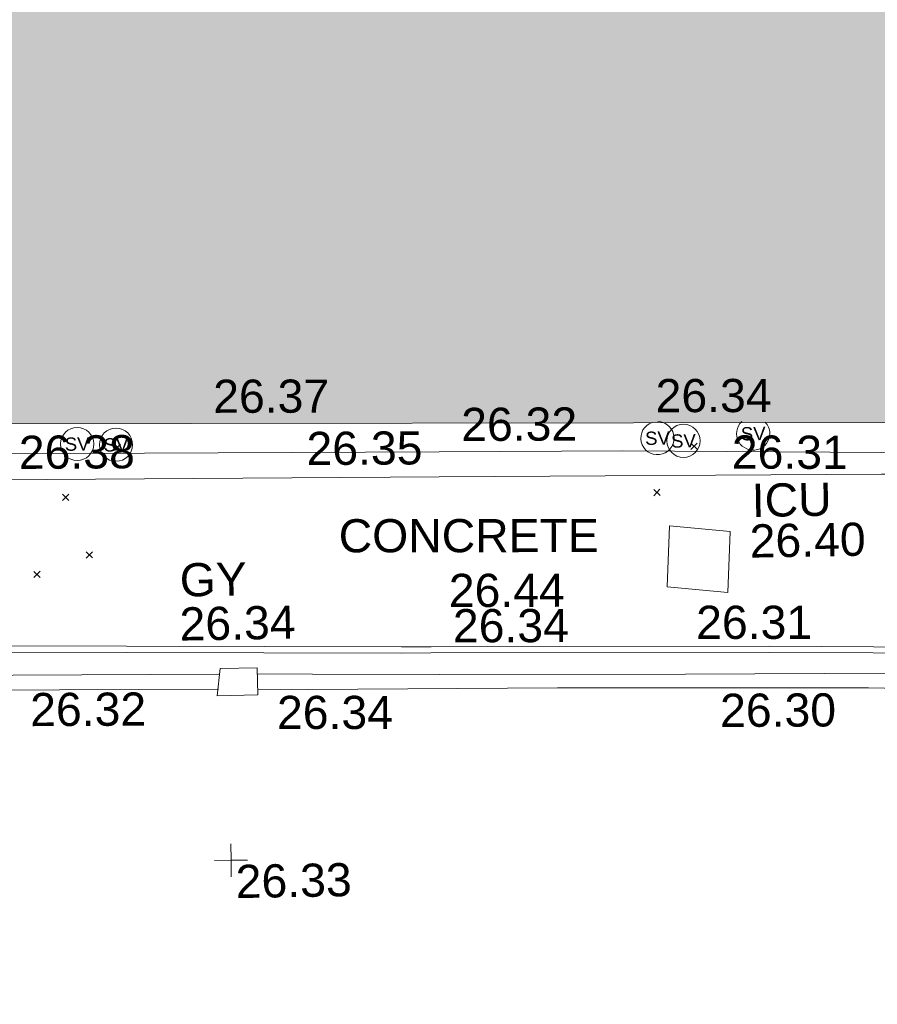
# Model space of a CAD drawing. Header units: millimetres. Extents: x -287732 to 520720, y -88450 to 287754.
# Tile 221 of 256: x 35741 to 45433, y -6385 to 4744. Entities that reach past the tile are written whole.
import ezdxf

# ---------------------------------------------------------------- set-up
doc = ezdxf.new("R2010")
doc.units = ezdxf.units.MM
doc.linetypes.add('IMPORT-UG_ELEC_STREET LIGHTING_QLB2 _2_', pattern=[2700, 1500, -300.0000000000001, 0, -250, 150, -300.0000000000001, 0, -200])
for name, color, linetype, lineweight, true_color in [('00_TOPO_SERV_STOP_VALVE', 7, 'Continuous', 9, 0x666666), ('00_UAV_BUILDING_OUTLINE', 5, 'Continuous', 9, 0x0000ff), ('00_UAV_CONCRETE', 9, 'Continuous', 9, 0x808080), ('00_UAV_KERB_BOTTOM', 1, 'Continuous', 9, 0xff0000), ('00_UAV_KERB_TOP', 7, 'Continuous', 9, 0xa500a5), ('00_UAV_LEVEL_SPOT', 7, 'Continuous', 9, 0x666666), ('00_UAV_ROAD_MARKING_YELLOW_CONTINUOUS', 40, 'Continuous', 9, 0xffbf00), ('00_UAV_SERV_GULLY', 7, 'Continuous', 9, 0x5252a5), ('00_UAV_SERV_IC', 5, 'Continuous', 9, 0x0000ff), ('12333-PUM-2D-U-0001-C01 - Rev2_REVIT IMPORT_dwg', 7, 'Continuous', 9, 0x767676), ('A_RHA_Line', 7, 'Continuous', 9, 0x00a600)]:
    doc.layers.add(name, color=color, linetype=linetype, lineweight=lineweight, true_color=true_color)
for name, color, linetype, lineweight in [('00_UAV_SURFACE', 7, 'Continuous', 9), ('00_UAV_SURVEY_TEXT', 7, 'Continuous', 9), ('A_RHA_Detail', 7, 'Continuous', 9), ('GEN-TEXT', 7, 'Continuous', 9)]:
    doc.layers.add(name, color=color, linetype=linetype, lineweight=lineweight)
doc.styles.add('Swis721 Lt BT', font='swissl.ttf', dxfattribs={"height": 399.9999999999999})
doc.styles.add('Swis721 Lt BT_2', font='swissl.ttf', dxfattribs={"height": 375})

# ---------------------------------------------------------------- blocks, each defined once
blk = doc.blocks.new('12333-PUM-2D-U-0001-C01 - Rev2_REVIT IMPORT_dwg_UAV-2077255-Site Location Plan Proposed')
at = {"layer": '00_UAV_LEVEL_SPOT', "color": 254, "true_color": 0xcccccc, "flags": 128}
for points in [[(500.0000000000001, 0), (0, 0), (0, 500.0000000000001)], [(0, -500.0000000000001), (0, 0), (-500.0000000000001, 0)]]:
    blk.add_lwpolyline(points, dxfattribs=at)
blk = doc.blocks.new('12333-PUM-2D-U-0001-C01 - Rev2_REVIT IMPORT_dwg_MSL_Sluice_Valve_SYM-V131-Site Location Plan Proposed')
at = {"layer": '00_TOPO_SERV_STOP_VALVE', "color": 254, "true_color": 0xcccccc}
for radius, start, end in [(500.0000000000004, 132.2070050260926, 359.9999999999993), (500.0000000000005, 359.9999999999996, 42.44873509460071)]:
    blk.add_arc((0, 0), radius, start, end, dxfattribs=at)
at = {"layer": '00_TOPO_SERV_STOP_VALVE', "insert": (0, 198.9876086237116), "char_height": 399.9999999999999, "width": 785.1100955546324, "attachment_point": 2, "line_spacing_factor": 1.005061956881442, "style": 'Swis721 Lt BT'}
blk.add_mtext('SV', dxfattribs=at)
blk = doc.blocks.new('12333-PUM-2D-U-0001-C01 - Rev2_REVIT IMPORT_dwg_MSL_Sluice_Valve_SYM-2077246-Site Location Plan Proposed')
at = {"layer": '00_TOPO_SERV_STOP_VALVE', "color": 254, "true_color": 0xcccccc}
blk.add_circle((0, 0), 500.0000000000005, dxfattribs=at)
at = {"layer": '00_TOPO_SERV_STOP_VALVE', "insert": (0, 198.9876086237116), "char_height": 399.9999999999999, "width": 785.1100955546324, "attachment_point": 2, "line_spacing_factor": 1.005061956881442, "style": 'Swis721 Lt BT'}
blk.add_mtext('SV', dxfattribs=at)
blk = doc.blocks.new('12333-PUM-2D-U-0001-C01 - Rev2_REVIT IMPORT_dwg_MSL_Sluice_Valve_SYM-V132-Site Location Plan Proposed')
at = {"layer": '00_TOPO_SERV_STOP_VALVE', "color": 254, "true_color": 0xcccccc}
for radius, start, end in [(500.0000000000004, 107.6690569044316, 359.9999999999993), (500.0000000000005, 359.9999999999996, 88.06324389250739)]:
    blk.add_arc((0, 0), radius, start, end, dxfattribs=at)
at = {"layer": '00_TOPO_SERV_STOP_VALVE', "insert": (0, 198.9876086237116), "char_height": 399.9999999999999, "width": 785.1100955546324, "attachment_point": 2, "line_spacing_factor": 1.005061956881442, "style": 'Swis721 Lt BT'}
blk.add_mtext('SV', dxfattribs=at)
blk = doc.blocks.new('12333-PUM-2D-U-0001-C01 - Rev2_REVIT IMPORT_dwg_MGS62954_T2_Galway_ITM_3d_Rev1-2077680-Site Location Plan Proposed')
at = {"layer": '00_UAV_CONCRETE', "color": 254, "true_color": 0xcccccc, "flags": 128}
blk.add_lwpolyline([(533917432.5323352, 725554706.6849668), (533922431.584749, 725554610.3104591), (533923928.09, 725554581.4600002), (533927430.559494, 725554510.4473077), (533929600.09, 725554466.4600002), (533932429.7616088, 725554422.8559769), (533936998.09, 725554352.4600002), (533937429.1784731, 725554347.5968913), (533942428.7538965, 725554291.1966838), (533947428.3293201, 725554234.7964761), (533947724.0900001, 725554231.4600002), (533952426.8329117, 725554116.8726958), (533954783.09, 725554059.46), (533954791.6050242, 725554701.2333038)], dxfattribs=at)
at = {"layer": '00_UAV_KERB_BOTTOM', "color": 254, "true_color": 0xcccccc, "flags": 128}
blk.add_lwpolyline([(533914642.495206, 725552695.9448441), (533917302.0606084, 725552664.2576312), (533918335.4952061, 725552651.9448441), (533922301.6545817, 725552627.0879918), (533922324.4952061, 725552626.9448442), (533926395.4952061, 725552573.9448441), (533927301.2151211, 725552563.0029615), (533930451.495206, 725552524.9448441), (533932300.4082241, 725552480.1457196), (533932886.4952061, 725552465.9448441), (533936709.495206, 725552412.9448442), (533937299.7493207, 725552401.2644947), (533941969.0902098, 725552308.8644043), (533942298.7739195, 725552303.7081382), (533946125.0902098, 725552243.8644043), (533947297.8185298, 725552216.5916526), (533950640.0902098, 725552138.8644043), (533950832.1882188, 725552136.2623162)], dxfattribs=at)
at = {"layer": '00_UAV_KERB_TOP', "color": 254, "true_color": 0xcccccc, "flags": 128}
blk.add_lwpolyline([(533914642.7406323, 725552765.9468882), (533917306.081608, 725552734.2146914), (533918336.1315357, 725552721.9422307), (533922305.6761367, 725552697.0641624), (533922325.1701861, 725552696.9419886), (533926396.4064528, 725552643.9389127), (533927305.2365643, 725552632.9594631), (533930452.7658529, 725552594.9346017), (533932304.4290925, 725552550.0688393), (533932887.8282167, 725552535.9330904), (533936710.672859, 725552482.9352446), (533937303.7704358, 725552471.1986265), (533941970.3300177, 725552378.8535745), (533942302.7951381, 725552373.6538072), (533946126.4512976, 725552313.8516775), (533947301.8394302, 725552286.5170699), (533950641.3780272, 725552208.8533815), (533950832.251515, 725552206.2678806)], dxfattribs=at)
at = {"layer": '00_UAV_ROAD_MARKING_YELLOW_CONTINUOUS', "color": 254, "true_color": 0xcccccc, "flags": 128}
for points in [[(533932574.5980988, 725552228.8732855), (533932599.0901316, 725552228.4628731), (533937194.0900742, 725552139.4591033), (533937573.6575114, 725552134.7696801), (533939898.1034758, 725552106.0519613)], [(533939891.5286267, 725551937.845232), (533937191.4212859, 725551971.2041162), (533934892.1999627, 725552015.7392007), (533932596.0381371, 725552060.2150238), (533932573.3652879, 725552060.5949569)], [(533950956.0902098, 725551922.8644043), (533948331.0902098, 725551973.8644042), (533945956.9160742, 725552003.926755), (533945172.0902098, 725552013.8644043), (533942393.0902098, 725552057.8644043), (533940957.8229079, 725552087.7658066), (533940329.0902098, 725552100.8644042)], [(533940341.0902098, 725551922.8644043), (533943722.0902099, 725551885.8644042), (533945340.5147306, 725551857.7939192), (533947239.09021, 725551824.8644043), (533950337.7552593, 725551705.0080067), (533950936.0902098, 725551681.8644042)]]:
    blk.add_lwpolyline(points, dxfattribs=at)
at = {"layer": '00_UAV_SERV_GULLY', "color": 254, "true_color": 0xcccccc}
for p, q in [((533939877.0000001, 725551863.6000001), (533939915.1000001, 725552168.4000002)), ((533939915.1000001, 725552168.4000002), (533940334.2000001, 725552168.4000002)), ((533940334.2000001, 725552168.4000002), (533940334.2000001, 725551863.6000001)), ((533939877.0000001, 725551863.6000001), (533940334.2000001, 725551863.6000001))]:
    blk.add_line(p, q, dxfattribs=at)
at = {"layer": '00_UAV_SERV_IC', "color": 254, "true_color": 0xcccccc}
for p, q in [((533944982.4000001, 725553006.6000001), (533945020.5000002, 725553692.4000002)), ((533945020.5000002, 725553692.4000002), (533945706.3, 725553616.2000002)), ((533945706.3, 725553616.2000002), (533945668.2000001, 725552930.4000002)), ((533944982.4000001, 725553006.6000001), (533945668.2000001, 725552930.4000002))]:
    blk.add_line(p, q, dxfattribs=at)
at = {"layer": '00_UAV_SURFACE', "color": 254, "true_color": 0xcccccc, "flags": 128}
blk.add_lwpolyline([(533917438.8976308, 725555033.7020375), (533922436.7749314, 725554918.8900872), (533922586.0899999, 725554915.4600002), (533927436.2023497, 725554845.7227634), (533931210.09, 725554791.4600002), (533932435.4093924, 725554760.4445615), (533937057.09, 725554643.46), (533937433.8755319, 725554638.7078413), (533942433.3806098, 725554575.652229), (533944510.0899999, 725554549.4600003), (533947432.2966648, 725554478.9045137), (533948360.8760306, 725554456.4843441), (533951758.0899999, 725554374.4600002), (533952430.996173, 725554373.9198035), (533954787.2371439, 725554372.0282568)], dxfattribs=at)
at = {"xscale": 0.375, "yscale": 0.375, "zscale": 0.375}
for name, p in [('12333-PUM-2D-U-0001-C01 - Rev2_REVIT IMPORT_dwg_MSL_Sluice_Valve_SYM-2077246-Site Location Plan Proposed', (533938343.0899999, 725554735.4600002)), ('12333-PUM-2D-U-0001-C01 - Rev2_REVIT IMPORT_dwg_MSL_Sluice_Valve_SYM-2077246-Site Location Plan Proposed', (533938782.0899999, 725554719.46)), ('12333-PUM-2D-U-0001-C01 - Rev2_REVIT IMPORT_dwg_MSL_Sluice_Valve_SYM-V132-Site Location Plan Proposed', (533944902.0899999, 725554687.4600002)), ('12333-PUM-2D-U-0001-C01 - Rev2_REVIT IMPORT_dwg_MSL_Sluice_Valve_SYM-2077246-Site Location Plan Proposed', (533945195.0899999, 725554651.4600002)), ('12333-PUM-2D-U-0001-C01 - Rev2_REVIT IMPORT_dwg_MSL_Sluice_Valve_SYM-V131-Site Location Plan Proposed', (533945985.0899999, 725554719.46)), ('12333-PUM-2D-U-0001-C01 - Rev2_REVIT IMPORT_dwg_UAV-2077255-Site Location Plan Proposed', (533940000.0000001, 725550000))]:
    blk.add_blockref(name, p, dxfattribs=at)
at = {"layer": '00_UAV_BUILDING_OUTLINE', "color": 251, "true_color": 0x666666, "char_height": 375, "width": 1495.902363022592, "attachment_point": 1, "line_spacing_factor": 1.005061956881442, "style": 'Swis721 Lt BT_2'}
for s, insert, rotation in [('26.37', (533939893.1816708, 725555435.5661966), 359.08078984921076), ('26.34', (533944892.4716879, 725555355.3544866), 359.08078984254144)]:
    blk.add_mtext(s, dxfattribs=dict(at, insert=insert, rotation=rotation))
at = {"layer": '00_UAV_CONCRETE', "color": 251, "true_color": 0x666666, "char_height": 375, "width": 1495.902363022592, "attachment_point": 1, "line_spacing_factor": 1.005061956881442, "style": 'Swis721 Lt BT_2'}
for s, insert, rotation in [('26.38', (533937684.7488965, 725554839.9749202), 359.3536737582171), ('26.35', (533940936.0716226, 725554826.5790275), 359.35367375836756), ('26.31', (533945743.5409512, 725554703.2621312), 358.8258838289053)]:
    blk.add_mtext(s, dxfattribs=dict(at, insert=insert, rotation=rotation))
at = {"layer": '00_UAV_KERB_BOTTOM', "color": 251, "true_color": 0x666666, "insert": (533942556.4878116, 725552794.9676569), "char_height": 375, "width": 1495.902363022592, "attachment_point": 1, "rotation": 359.1039648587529, "line_spacing_factor": 1.005061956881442, "style": 'Swis721 Lt BT_2'}
blk.add_mtext('26.34', dxfattribs=at)
at = {"layer": '00_UAV_KERB_TOP', "color": 251, "true_color": 0x666666, "insert": (533942516.968405, 725553194.6199018), "char_height": 375, "width": 1495.902363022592, "attachment_point": 1, "rotation": 359.1039648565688, "line_spacing_factor": 1.005061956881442, "style": 'Swis721 Lt BT_2'}
blk.add_mtext('26.44', dxfattribs=at)
at = {"layer": '00_UAV_LEVEL_SPOT', "insert": (533940048.475159, 725549946.7845222), "char_height": 375, "width": 1495.902363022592, "attachment_point": 1, "line_spacing_factor": 1.005061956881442, "style": 'Swis721 Lt BT_2'}
blk.add_mtext('26.33', dxfattribs=at)
at = {"layer": '00_UAV_ROAD_MARKING_YELLOW_CONTINUOUS', "color": 251, "true_color": 0x666666, "char_height": 375, "width": 1495.902363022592, "attachment_point": 1, "line_spacing_factor": 1.005061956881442, "style": 'Swis721 Lt BT_2'}
for s, insert, rotation in [('26.31', (533945306.367099, 725552785.7575665), 359.00634286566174), ('26.32', (533937762.3241181, 725551930.5527824), 359.292166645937), ('26.34', (533940551.8406647, 725551850.0994116), 358.99011925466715), ('26.30', (533945558.4037403, 725551785.9372573), 359.2354812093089)]:
    blk.add_mtext(s, dxfattribs=dict(at, insert=insert, rotation=rotation))
at = {"layer": '00_UAV_SERV_GULLY', "color": 251, "true_color": 0x666666, "char_height": 375, "attachment_point": 1, "line_spacing_factor": 1.005061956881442, "style": 'Swis721 Lt BT_2'}
for s, insert, width in [('GY', (533939475.6790336, 725553365.5684978), 821.5590755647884), ('26.34', (533939465.0830563, 725552867.8817788), 1495.902363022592)]:
    blk.add_mtext(s, dxfattribs=dict(at, insert=insert, width=width))
at = {"layer": '00_UAV_SERV_IC', "color": 251, "true_color": 0x666666, "char_height": 375, "attachment_point": 1, "line_spacing_factor": 1.005061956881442, "style": 'Swis721 Lt BT_2'}
for s, insert, width in [('ICU', (533945955.2695878, 725554151.8572913), 1021.012723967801), ('26.40', (533945923.6097291, 725553693.0990357), 1495.902363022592)]:
    blk.add_mtext(s, dxfattribs=dict(at, insert=insert, width=width))
at = {"layer": '00_UAV_SURFACE', "color": 251, "true_color": 0x666666, "insert": (533942689.6062507, 725555067.6896111), "char_height": 375, "width": 1495.902363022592, "attachment_point": 1, "rotation": 359.2774026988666, "line_spacing_factor": 1.005061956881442, "style": 'Swis721 Lt BT_2'}
blk.add_mtext('26.32', dxfattribs=at)
at = {"layer": '00_UAV_SURVEY_TEXT', "color": 251, "true_color": 0x666666, "insert": (533941283.933983, 725553833.9493718), "char_height": 375, "width": 3286.236302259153, "attachment_point": 1, "rotation": 359.06655376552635, "line_spacing_factor": 1.005061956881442, "style": 'Swis721 Lt BT_2'}
blk.add_mtext('CONCRETE', dxfattribs=at)
blk = doc.blocks.new('12333-PUM-2D-U-0001-C01 - Rev2_REVIT IMPORT_dwg-1620468-Site Location Plan Proposed')
at = {"layer": 'GEN-TEXT', "color": 253, "true_color": 0xaaaaaa}
for p, q in [((297683.9948138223, -61199.71151778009), (297754.7054919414, -61129.00083966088)), ((297754.7054919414, -61199.71151778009), (297683.9948138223, -61129.00083966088)), ((304197.9948137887, -61300.71151768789), (304268.7054919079, -61230.00083956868)), ((304268.7054919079, -61300.71151768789), (304197.9948137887, -61230.00083956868)), ((297087.9948138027, -61754.7115177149), (297158.7054919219, -61684.00083959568)), ((297158.7054919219, -61754.7115177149), (297087.9948138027, -61684.00083959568)), ((303769.9948138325, -61816.71151774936), (303840.7054919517, -61746.00083963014)), ((303840.7054919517, -61816.71151774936), (303769.9948138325, -61746.00083963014)), ((297343.9948138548, -62409.71151774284), (297414.7054919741, -62339.00083962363)), ((297414.7054919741, -62409.71151774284), (297343.9948138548, -62339.00083962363)), ((296748.9948137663, -62620.71151775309), (296819.7054918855, -62550.00083963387)), ((296819.7054918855, -62620.71151775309), (296748.9948137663, -62550.00083963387))]:
    blk.add_line(p, q, dxfattribs=at)
blk.add_blockref('12333-PUM-2D-U-0001-C01 - Rev2_REVIT IMPORT_dwg_MGS62954_T2_Galway_ITM_3d_Rev1-2077680-Site Location Plan Proposed', (-533641079.6498471, -725615854.3561786))

msp = doc.modelspace()

# ---------------------------------------------------------------- hatches: boundary and pattern name
at = {"layer": 'A_RHA_Detail', "true_color": 0xc0c0c0}
h = msp.add_hatch(color=9, dxfattribs=at)
h.paths.add_polyline_path([(-80880.60083809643, -68502.79057078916), (-80400.865924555, -68483.41509113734), (-80400.865924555, -62984.64684185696), (-24474.85765177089, -63009.32043784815), (-24456.14471271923, -50840.30023858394), (-36622.55041039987, -50831.65104353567), (-36622.55041039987, -44228.57792613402), (-50959.0526582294, -44218.38599194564), (-50959.0526582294, -42573.78171514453), (-54563.9325804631, -42571.21897729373), (-54565.69773352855, -45054.17447474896), (-92408.82109321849, -45027.27149621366), (-92411.78875845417, -49201.74309222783), (-100061.9988811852, -49201.74309222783), (-100052.2214449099, -64852.82557838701), (-86120.90825229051, -64852.82557838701), (-86092.1662649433, -62957.90041523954), (-84861.10047608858, -62957.90041523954), (-84854.79052929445, -68240.109737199), (-80870.60226892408, -68240.10973722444)])
h.paths.add_polyline_path([(-137238.9269902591, -68461.9384092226), (-132719.7426408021, -68433.0633692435), (-132847.0731201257, -62850.04282283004), (-130454.6837966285, -62916.63108078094), (-130498.2830220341, -61355.85393642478), (-117581.136331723, -61423.42893438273), (-117492.3908565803, -49183.91309190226), (-125136.5200282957, -49178.47881952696), (-125133.572703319, -45032.61887136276), (-163007.1824077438, -45005.6942194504), (-163007.1824076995, -44090.2963411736), (-163123.8521269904, -44090.21339942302), (-163122.6389897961, -42383.75184302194), (-166563.8543419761, -42383.75184298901), (-166565.034908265, -44044.39824208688), (-193158.4656786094, -44025.49275805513), (-193195.152889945, -62863.65652504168), (-137269.7106414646, -62916.63108078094), (-137254.3708868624, -65679.90523788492)])
h.paths.add_polyline_path([(120310.9497607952, -32334.28230164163), (120312.4652266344, -31610.73011961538), (133451.2244789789, -31638.24899384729), (133469.2230092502, -19717.98315780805), (121295.7536929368, -19692.48606430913), (121319.8434528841, -8190.941560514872), (112277.0825930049, -8172.001674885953), (112263.1770823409, -14811.1234547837), (78285.85310969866, -14739.95861438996), (78292.82277619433, -8167.077575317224), (75241.99098605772, -8160.673431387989), (69355.76844233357, -8152.931592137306), (69353.6659720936, -9156.74635762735), (68372.60878945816, -9154.691552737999), (68372.60878945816, -13705.52853215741), (69333.7233474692, -13707.54156770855), (69325.07112547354, -16249.53369228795), (66623.4489111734, -16249.53369228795), (66619.79243935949, -17995.29925530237), (65989.07757494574, -17995.2992552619), (65985.44262772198, -19730.78799483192), (57152.23993377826, -19712.28702421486), (57127.42535098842, -31559.89463417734), (70277.87165424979, -31587.43801817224), (70277.87165431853, -32271.7414715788), (78263.96947909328, -32285.12944888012), (78266.62661740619, -31019.79372153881), (112335.8856506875, -31091.15111860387), (112335.8856506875, -32317.57330553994), (119781.4233959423, -32333.17321913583)])
h.paths.add_polyline_path([(7503.717409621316, -1791.439263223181), (15482.43097392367, -674.0213231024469), (15484.0826588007, 148.1327206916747), (56188.28042539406, 205.5276654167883), (56155.84326007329, 14338.3166313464), (18016.62665935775, 14236.48149539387), (17967.9025208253, 34313.18372071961), (21727.10644863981, 34324.0692624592), (21708.90974962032, 40608.10218321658), (18009.66447159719, 40608.10218321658), (17995.54603706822, 45483.75063442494), (9770.084204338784, 45420.6329473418), (3966.213879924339, 45446.76585222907), (3984.771235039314, 14176.56786832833), (1023.062455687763, 14176.56786837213), (-276.5134647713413, 14190.52623461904), (-231.6790044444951, 5968.135265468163), (-226.4491536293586, 193.7444677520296), (553.0869992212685, 183.4716499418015), (7477.609307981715, 143.2867586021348), (7488.638446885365, -674.0213231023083)])
h.paths.add_polyline_path([(77755.59663317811, 53.47451145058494), (77729.51881611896, 1699.844979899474), (94464.47132486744, 1659.976083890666), (94606.37913471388, 17991.390236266), (88810.4190114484, 18015.03260816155), (88799.89418497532, 14436.74271609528), (69413.88950349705, 14457.8773889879), (69377.35724448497, 99.62816357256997), (75241.99098605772, 67.32134432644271)])
h.paths.add_polyline_path([(61252.12079701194, 46453.95617366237), (105774.7348988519, 46472.68783506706), (105768.2642198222, 61852.61234306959), (92285.13876309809, 61852.61234306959), (92308.59670399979, 65784.30757140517), (96107.4668000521, 65767.60445243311), (96059.68081117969, 75209.20847378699), (101084.8427276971, 75071.88872764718), (104988.0046543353, 74765.36560406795), (108403.6894220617, 74363.8408943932), (112009.2703903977, 73787.25420861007), (115645.3524815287, 73049.69667206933), (116890.8108051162, 72761.69136252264), (120208.9929833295, 71893.18353872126), (120865.241739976, 71703.68484519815), (124135.6329506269, 70669.67317906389), (127435.6253142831, 69480.50055823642), (127820.4368670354, 69394.93141813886), (128274.3081769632, 69331.69585753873), (128731.8791144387, 69306.66104516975), (129189.9401488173, 69320.00258290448), (129645.2782985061, 69371.62688826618), (130094.6997111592, 69461.17185603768), (130535.0520071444, 69588.00939074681), (130963.246434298, 69751.24981927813), (131376.2795165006, 69949.74812590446), (131771.2541232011, 70182.11198903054), (132162.5575600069, 70460.5404660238), (132496.0921583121, 70741.69081113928), (132820.871367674, 71064.98072578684), (133117.4593294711, 71414.31364272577), (133383.77568926, 71787.23923950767), (133616.5473239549, 72178.5372844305), (133817.1647262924, 72590.54524898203), (133982.6025969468, 73017.89547513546), (134111.7005086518, 73457.59040801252), (134203.5529320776, 73906.54590458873), (134257.5155883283, 74361.61286216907), (134272.5462649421, 74819.5993153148), (134250.5259875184, 75277.29281745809), (134189.6227572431, 75731.48297747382), (134090.9274700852, 76178.98397757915), (133955.1324028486, 76616.65691993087), (133783.1900598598, 77041.43184345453), (133576.3064937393, 77450.32925647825), (133335.932843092, 77840.48103920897), (133063.7551572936, 78209.15055532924), (132761.6825665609, 78553.75185442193), (132431.8338935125, 78871.8678050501), (132076.5227905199, 79161.26705197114), (131698.2415080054, 79419.91966861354), (131299.6434187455, 79646.01139197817), (131093.5942456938, 79746.34209763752), (132146.0467355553, 83110.22226145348), (122787.7632953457, 86282.54285518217), (121604.3555412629, 82800.3591886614), (117095.9864227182, 83870.84033785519), (116841.9598400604, 83526.35449572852), (116120.5435466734, 91221.93611972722), (110237.7341284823, 91274.27491021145), (110194.3680786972, 90435.39030214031), (104988.0046543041, 90486.49901390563), (104973.2761846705, 94309.82427956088), (103746.1314668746, 94309.8242795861), (103839.9937121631, 122852.1474271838), (96365.09202306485, 122931.9599470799), (96350.3400238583, 123952.4168585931), (104555.5505249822, 123902.1925226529), (104607.3234458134, 120248.5396156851), (125502.5015002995, 120134.1933400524), (125662.0200253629, 137657.3796882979), (114479.5865733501, 137699.2256881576), (114382.306264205, 129149.9458158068), (104644.159003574, 129187.9975073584), (104577.9931702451, 126217.3903144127), (101184.4926406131, 126159.1566967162), (101264.6166812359, 135959.2655565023), (89967.23178808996, 135988.8856164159), (89927.63362986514, 125823.6463181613), (93630.53562302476, 125840.7948842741), (93580.65688892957, 122931.9599470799), (88697.38835376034, 122904.7310126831), (88679.3898954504, 95739.09143775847), (86378.25848996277, 95739.09143775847), (86378.18187189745, 96178.1008337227), (83279.50743284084, 96200.92083327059), (83273.62493422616, 95735.74732133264), (70169.67509619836, 95733.22421950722), (70166.26842742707, 96272.07409347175), (66674.99731294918, 96257.14073655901), (66654.74538556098, 95755.71092136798), (65784.77231079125, 95755.71092136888), (65887.65094984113, 117470.630565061), (53473.3427162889, 117487.9046429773), (53434.44066309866, 98570.46349063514), (40649.41626916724, 98570.46349063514), (40610.16711559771, 94406.01479078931), (38853.82372868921, 94410.36303440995), (38848.65589191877, 89463.65332729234), (40612.46601912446, 89518.45976927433), (40665.38257362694, 86257.73741128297), (38372.19584460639, 86305.72309285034), (38369.79374539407, 76901.0507917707), (50937.9512507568, 76944.40198294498), (50922.88567286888, 74598.78180889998), (56484.9061132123, 74588.85093771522), (56484.9061132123, 75194.85181995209), (92465.4037153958, 75233.0258166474), (92645.92783662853, 71766.64845094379), (89810.55521366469, 69362.83965827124), (85313.16173974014, 69360.94750420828), (85313.16173974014, 66907.4050808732), (75210.14498263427, 66903.15451589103), (75210.14498263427, 63815.70944550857), (70819.40014309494, 63815.70999200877), (70819.21601505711, 64253.35708059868), (69456.83415683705, 64253.35708059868), (69455.7195737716, 66901.99623166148), (61303.32856759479, 66898.5668068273), (61304.56054988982, 63970.32021231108), (70500.41048208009, 63970.32021219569), (70500.4088543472, 61852.59006207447), (61245.6438848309, 61848.69637488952), (61252.03558504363, 46656.49344428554)])
h.paths.add_polyline_path([(-17153.16561239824, 48569.32684293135), (-17153.16561224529, 60770.38083685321), (-29362.88357759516, 60774.70428694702), (-29362.88357759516, 67399.20394580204), (-43507.24466814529, 67405.01911303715), (-43488.5313307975, 69093.07334175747), (-45766.41866231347, 69109.32868388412), (-45794.3462003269, 67405.01911303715), (-47272.11273194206, 67404.2124544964), (-47272.44887633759, 66454.91798908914), (-86004.56386332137, 66468.63299519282), (-86006.66970787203, 60521.58362721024), (-92662.87722510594, 60521.58362721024), (-92665.2138765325, 50184.35611932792), (-79752.0168396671, 50179.78309939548), (-79752.016597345, 48591.4932381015), (-17157.7163123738, 48569.32845417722)])
h.paths.add_polyline_path([(-201056.4185878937, 48628.75479108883), (-138377.9751621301, 48634.64535779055), (-138377.9751621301, 50133.28201003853), (-125467.710581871, 50134.49626164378), (-125468.6909603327, 60566.1903686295), (-132186.8595614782, 60565.86652591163), (-132187.4203588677, 66533.0197876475), (-170643.3098734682, 66805.61809689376), (-170643.3098732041, 67738.78475848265), (-200340.0100486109, 67488.93693764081), (-200348.7171487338, 60827.78025104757), (-201057.5650552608, 60827.71357558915), (-201056.6510294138, 51102.04313372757)])
h.paths.add_polyline_path([(-240051.5126725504, 54769.19491160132), (-239444.490259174, 54811.10754483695), (-239186.5396223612, 54841.92927608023), (-238764.8191577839, 54940.98166103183), (-238382.4735933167, 55122.46891388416), (-237990.3402229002, 55354.87497234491), (-237269.2031023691, 55936.21515020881), (-237032.4836384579, 56225.56611516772), (-236793.0039602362, 56569.31473944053), (-236554.5880578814, 57004.26389721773), (-236432.7219585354, 57267.46508908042), (-236300.081527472, 57753.26238983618), (-236250.7285154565, 58017.17885684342), (-236235.6490609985, 58516.21786804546), (-236233.2538429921, 58987.85640053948), (-236213.7029795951, 59823.48083769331), (-236363.8287855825, 59820.86038205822), (-236634.0279869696, 60698.06075827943), (-236391.9547756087, 61432.19726339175), (-236225.4740089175, 61435.10319600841), (-236201.6036569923, 62637.68779596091), (-232563.5271750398, 62639.28734435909), (-232563.5271750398, 63049.03842404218), (-232732.1945866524, 63049.15302218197), (-232860.1521277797, 63457.95890274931), (-232731.606808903, 63914.24862697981), (-232560.8209656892, 63914.24862697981), (-232515.1276847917, 70598.00033009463), (-240628.6947849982, 70598.85496273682), (-240629.7923196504, 72350.98321577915), (-246412.6011212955, 72347.36085933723), (-246412.6011212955, 70616.45923936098), (-254449.5805725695, 70618.60952619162), (-254454.637144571, 70754.06491720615), (-254469.7140363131, 73191.66276250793), (-263883.2532625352, 73267.83063688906), (-263902.4181505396, 68260.74348553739), (-263714.8217520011, 68259.82096572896), (-263552.9672900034, 67819.65434396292), (-263719.0883117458, 67392.2068408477), (-263913.6298699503, 67392.20684284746), (-263956.7001913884, 58633.76423459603), (-260181.1963171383, 58611.22607638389), (-260192.3146983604, 56354.25111579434), (-257184.684388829, 56339.46086021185), (-257213.4419957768, 57092.93866021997), (-257338.5163846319, 57093.27331223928), (-257471.0109294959, 57531.74572308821), (-257338.5163845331, 58062.22513696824), (-257203.4956297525, 58064.06881289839), (-257173.5751889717, 58598.54056692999), (-256478.2273617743, 58575.27357994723), (-256478.2273617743, 58788.51859473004), (-256013.0091299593, 58911.92701534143), (-255397.0786664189, 58780.99767617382), (-255397.0786664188, 58595.982422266), (-243809.885361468, 58585.92793201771), (-243805.3570672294, 58352.04527760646), (-243740.939469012, 57884.52572680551), (-243619.0830608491, 57421.84877545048), (-243424.3877545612, 56943.65915412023), (-243247.1437899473, 56608.24157713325), (-243003.0710579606, 56249.99021479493), (-242732.2093200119, 55932.75703082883), (-242371.7230178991, 55603.12658811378), (-242141.255125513, 55424.88676767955), (-241804.9643037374, 55216.88439822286), (-241529.4640827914, 55077.02869055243), (-241100.6275144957, 54917.18295003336), (-240836.2134980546, 54840.82833176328), (-240453.4486195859, 54788.60784130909), (-240218.9578693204, 54777.28227442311)])
h.paths.add_polyline_path([(40276.69022552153, 59895.36417752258), (40328.62676029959, 69196.9439153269), (36588.99968785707, 69217.8245910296), (36619.46637569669, 74674.25962428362), (32264.36460078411, 74687.02318924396), (32233.48293867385, 69156.26826306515), (11916.69390495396, 69269.70959686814), (11966.66200111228, 78218.75165974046), (29087.509017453, 78123.15526808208), (29143.44567205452, 88141.1370047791), (15719.348796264, 88216.09212953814), (15732.60379610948, 90589.9978889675), (4594.294101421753, 90652.19003489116), (4525.129359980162, 78265.12250449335), (10096.76365553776, 78234.01258731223), (10077.43887221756, 74773.03821910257), (4547.641142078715, 74803.91453678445), (4465.579974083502, 60107.1600234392), (19125.89094760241, 60025.30234268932), (19139.86249374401, 62527.53804644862), (31738.59196305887, 62457.19146404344), (31724.55430858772, 59943.11609815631), (38369.79364225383, 59906.01157293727)])
h.paths.add_polyline_path([(-246083.0241259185, 72334.29150213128), (-246083.0594797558, 72334.30275087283), (-246208.2905500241, 72334.29150213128)])
h.paths.add_polyline_path([(-114575.3004830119, 112178.0758695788), (-114575.3246435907, 112178.0758695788), (-114707.2752166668, 115801.5811617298)])
h.paths.add_polyline_path([(-154699.9178765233, 101760.4080976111), (-114382.050333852, 101776.0542914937), (-114382.050333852, 106926.9360164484), (-113755.641395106, 106927.1792101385), (-113757.5507412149, 111847.2721531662), (-114431.6837526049, 111847.2721531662), (-114431.8097758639, 112178.0758695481), (-114575.3004830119, 112178.0758695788), (-114578.9984943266, 121707.2390833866), (-123056.9849702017, 121707.2390833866), (-123068.8201032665, 156452.7036899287), (-119381.2340625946, 156454.1348067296), (-119381.2340625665, 160165.8597952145), (-115501.031452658, 160167.3662801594), (-115503.3750945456, 166206.5793118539), (-132411.7987151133, 166599.6604729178), (-132411.8243278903, 166665.6603411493), (-135275.0124468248, 166664.5490317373), (-135275.0124468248, 166628.1883101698), (-135911.3205076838, 166628.1944502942), (-135911.3479256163, 166352.1604668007), (-152521.1633846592, 166345.7146753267), (-152518.3680955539, 159142.6836790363), (-150699.3133726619, 159117.9265656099), (-150758.5477087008, 122560.691203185), (-151059.2005266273, 122560.691203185), (-151061.0981347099, 121302.4374932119), (-154138.3148337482, 121372.6012653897), (-154138.3148337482, 121865.1834517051), (-154704.3888425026, 121867.2611370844), (-154688.5451973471, 119352.3937021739), (-154745.5933227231, 119352.3715636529), (-154745.5763474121, 118722.1532660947), (-160794.1544526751, 118748.7442832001), (-160794.1544526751, 119410.5425977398), (-163852.1622693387, 119422.408321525), (-163855.0715294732, 118762.2003111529), (-167568.6765459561, 118778.5256058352), (-166634.6619849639, 124395.1277019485), (-166930.050559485, 124500.0918161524), (-167568.6765459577, 124707.6250903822), (-168028.2173235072, 124841.3808647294), (-168630.5006276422, 124991.3056740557), (-169238.2056069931, 125117.4693074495), (-169850.3952285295, 125219.6772876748), (-170466.1255403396, 125297.7720169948), (-171089.11025998, 125351.8553033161), (-171704.4065937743, 125381.1774255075), (-172325.0479971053, 125386.3595015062), (-172782.2248668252, 125374.5832362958), (-173401.7764235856, 125337.4554476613), (-174109.844898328, 125263.4341236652), (-174634.1213722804, 125190.4100126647), (-175245.0145766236, 125080.719099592), (-176047.1958093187, 124895.7675260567), (-176665.4852587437, 124724.7228134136), (-177045.3001228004, 124609.1129151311), (-177631.5127792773, 124405.2077276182), (-176665.4852586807, 118818.5158794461), (-177558.9402083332, 118822.4435768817), (-177662.2853368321, 125263.4341236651), (-176365.3912351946, 126542.9270807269), (-159462.2970490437, 126319.910391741), (-157057.7396790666, 128609.0850976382), (-157060.6673204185, 136153.1661957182), (-158638.8016610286, 137740.2441626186), (-159352.3735831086, 137740.2441626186), (-161634.4140634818, 140201.1078539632), (-168727.9404945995, 140256.8191146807), (-171035.0401161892, 137942.8847305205), (-174184.1459014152, 137942.8847305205), (-176460.1167434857, 140292.2858551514), (-177341.6856934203, 140292.2858551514), (-177341.7113613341, 140358.4281613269), (-183428.5803825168, 140356.0660244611), (-185921.6385985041, 137917.4639994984), (-185921.6385985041, 131757.3091155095), (-186906.8767412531, 131756.9267733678), (-187725.3914540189, 130809.9989183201), (-187724.058890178, 127376.1828148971), (-186481.0281350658, 126304.5577463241), (-186479.4846754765, 122327.2959175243), (-185176.2828158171, 121059.4673825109), (-180304.1129154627, 121059.4673824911), (-180304.1136492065, 118802.0484409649), (-193555.3706955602, 118802.0484409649), (-193555.368699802, 133117.8341649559), (-192593.6442938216, 133118.2073819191), (-192593.6442938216, 134200.8158367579), (-192224.6284783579, 134200.9592041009), (-192225.5653014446, 136615.0101267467), (-192595.0012460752, 136615.0101267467), (-192595.4357332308, 137734.4745165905), (-193589.2709668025, 137734.4746851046), (-193589.2685988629, 147474.570583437), (-193163.2062206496, 147492.8644732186), (-192765.7252967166, 147531.087133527), (-192359.9383250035, 147589.5931622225), (-192199.8207947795, 147616.5827294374), (-191882.7548926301, 147682.9245600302), (-191568.5380070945, 147761.6632019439), (-191257.654638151, 147852.677242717), (-190828.6072909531, 148002.2045655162), (-190647.7999969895, 148070.9514233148), (-190349.7690789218, 148197.8750094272), (-190056.9509284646, 148336.4013817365), (-189769.797051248, 148486.3169427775), (-189405.3590254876, 148698.0567944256), (-189132.906026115, 148873.2749095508), (-188867.542109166, 149059.0543929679), (-188609.6764469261, 149255.1087866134), (-188354.9814055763, 149465.3525772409), (-188079.6339208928, 149713.879248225), (-187884.9836199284, 149901.8220103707), (-187545.928247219, 150265.8040604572), (-187446.29984479, 150378.3960832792), (-187241.3270201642, 150629.2310214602), (-187046.3599558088, 150887.9197697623), (-186861.6992771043, 151154.0634500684), (-186546.1373636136, 151669.829875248), (-186524.4196769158, 151707.0632450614), (-163675.2898318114, 151669.829875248), (-163687.5843045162, 148134.07679455), (-157303.6541541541, 148136.492106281), (-157303.6541541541, 155759.91501608), (-157557.4317586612, 155765.0384228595), (-157555.9168973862, 166678.0466575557), (-187009.2021991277, 166699.7464767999), (-187013.0952111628, 162054.4009359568), (-188707.17754695, 162044.5925187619), (-188705.9961892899, 155021.5333641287), (-188737.9999316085, 154650.5326604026), (-188799.0133969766, 154283.1866125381), (-188857.2045401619, 154035.4341107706), (-188966.1106131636, 153679.3368924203), (-189102.6200311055, 153332.8820747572), (-189265.8911675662, 152998.2056672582), (-189454.9174011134, 152677.371060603), (-189645.2484685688, 152421.3220123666), (-189916.9563410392, 152104.2450531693), (-190212.7041973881, 151809.4634871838), (-190530.6686598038, 151538.7947471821), (-190868.8893671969, 151293.9075915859), (-191225.281078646, 151076.3118324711), (-191597.6465194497, 150887.3490191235), (-192092.8415776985, 150682.5621956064), (-192519.2468154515, 150561.8451365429), (-192903.8930791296, 150482.240889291), (-193187.215491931, 150440.8868273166), (-193594.1866364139, 150407.1257787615), (-193594.5952989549, 151459.9895227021), (-205369.2399268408, 151455.4201247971), (-205354.4523517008, 113350.0822379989), (-207187.1580384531, 113349.3710182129), (-207184.3024929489, 105991.0636522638), (-205312.8748221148, 105991.1901500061), (-205311.2362476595, 101769.6553082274), (-175488.6451201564, 101781.2285901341), (-175488.6451201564, 110889.6985621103), (-154703.4627663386, 110897.5679794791), (-154700.2792295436, 102691.5597281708)])
h.paths.add_polyline_path([(193735.9435693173, 113047.8274774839), (208865.0938716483, 114991.0266430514), (208976.1154123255, 114126.6471160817), (216447.8967332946, 115086.3281915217), (216038.7305308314, 118271.9702413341), (232648.5073383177, 120405.3421626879), (233425.993615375, 114352.0734369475), (240632.2017567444, 115277.6440988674), (239854.8412683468, 121329.9334727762), (256406.8682407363, 123455.8879629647), (257091.7572256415, 118089.1198988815), (264572.2871227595, 119040.8180953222), (261877.8350555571, 138524.7609215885), (259178.7147038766, 138221.6086035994), (259197.3483655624, 137439.0084132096), (254686.1480587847, 136897.0007612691), (255412.6810205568, 131314.8303176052), (240852.7447969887, 129522.4514056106), (239771.0426543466, 137918.8519126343), (240649.5822431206, 138010.1984551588), (240062.3063116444, 142776.6750342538), (239165.7694642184, 142685.0143484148), (237630.9646614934, 151018.3171732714), (266172.8791088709, 154560.7889781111), (271297.1876944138, 142612.4006970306), (276531.7397502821, 144861.098714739), (274941.5029779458, 148527.9037281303), (302074.5307653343, 160134.9084326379), (300215.9323773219, 164320.1841173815), (301528.1613272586, 164907.0997989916), (300405.1237791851, 167477.8916353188), (299016.6944531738, 166945.7181824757), (295626.7488506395, 174518.754428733), (294333.0289184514, 177537.1551681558), (287288.8475947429, 174518.754428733), (289427.6893504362, 169661.0163463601), (272956.7816584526, 162557.1203578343), (271943.2187787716, 164897.4305293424), (267016.3118217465, 162764.0369715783), (268502.3094164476, 159357.0430143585), (265200.4029574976, 157946.4096681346), (226856.416695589, 153146.7821792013), (227510.3041274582, 148852.0205334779), (228280.9873165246, 141179.0007483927), (227302.3544112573, 141050.281300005), (227895.3788235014, 136433.1758633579), (228748.5501749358, 136523.8855003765), (229602.3077302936, 128023.7667641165), (217691.2359889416, 126493.8999679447), (217642.3600127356, 126874.433267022), (215138.5007311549, 126552.8357430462), (215194.9980427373, 126112.965074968), (215015.6132226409, 126089.924757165), (214840.9672575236, 127449.66446064), (192258.7012018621, 124549.1816390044), (193486.3576426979, 114991.0266430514)])
h.paths.add_polyline_path([(-78076.24187439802, 117605.5188722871), (-78076.23951902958, 117610.0871211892), (-78070.318122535, 129485.7330792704), (-74723.15926543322, 129478.385255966), (-74723.15926543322, 125435.7860624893), (-48015.64546086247, 125380.0246061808), (-47996.55031653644, 135872.5822179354), (-61198.15919578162, 135901.5630078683), (-74714.72264144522, 135923.5088764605), (-74723.6287602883, 131865.2975510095), (-78070.318122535, 131872.642169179), (-78062.97909487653, 149549.7689430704), (-58292.26570492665, 149541.5607197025), (-58292.26570491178, 148946.2407608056), (-37707.70924046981, 148937.6946533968), (-37703.30827430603, 159740.0672041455), (-44148.26955755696, 159742.7429641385), (-44148.26955755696, 162961.3319174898), (-49829.95437583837, 162961.3319174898), (-49830.92144130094, 160632.0129326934), (-78494.09026625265, 160643.9130440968), (-78494.09026625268, 161615.1537738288), (-78739.225852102, 161615.2555472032), (-78691.7919454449, 168187.9195488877), (-90844.57645036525, 168126.8149079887), (-90962.52567694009, 152686.7636277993), (-89064.97866809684, 152685.9758215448), (-89079.54115380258, 117610.0871211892), (-78374.80218507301, 117605.6428258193)])
h.paths.add_polyline_path([(69254.82576126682, 129235.9722870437), (69259.97086178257, 136167.789247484), (86068.0992678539, 136131.0235193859), (86008.66431381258, 164703.3084147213), (58789.63167882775, 164723.511581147), (58789.63167882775, 170119.2062865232), (54460.1632489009, 170122.4198087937), (54457.21717773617, 166153.279245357), (47042.2151650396, 166158.7829869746), (47041.10931533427, 164668.9097040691), (39173.27935198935, 164674.7495545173), (39172.83712618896, 164078.9539098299), (17014.87910992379, 164095.4005254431), (17002.38841206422, 147267.1142245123), (12659.63471563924, 147267.1142245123), (12653.60087534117, 139137.9291796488), (17031.41608901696, 139134.6797717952), (17024.5879174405, 129935.3194463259), (39191.34773726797, 129918.8662983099), (39191.34773726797, 129258.2867272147), (69014.0340609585, 129236.1510132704)])
h.paths.add_polyline_path([(39265.62356917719, 139467.8223435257), (33050.91021530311, 139484.1586867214), (33087.56357182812, 153427.9220784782), (39277.60130889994, 153411.6505991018), (39277.60130890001, 152830.3127277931), (43058.29603858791, 152820.3745823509), (43024.83899408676, 140092.5601633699), (39267.2657899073, 140092.5601633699)])
h.paths.add_polyline_path([(1979.548949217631, 189123.2414339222), (18699.10403225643, 189180.0465563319), (18678.46874730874, 195253.6675675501), (24349.02704561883, 195272.9334348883), (24334.96888372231, 199550.7690688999), (28829.78348974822, 199566.0403168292), (28798.3577216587, 208815.6446464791), (24334.949615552, 208806.151404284), (24333.90624841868, 209113.2475694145), (16811.59093053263, 209087.6903002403), (16806.58456499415, 208843.5909093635), (6772.293057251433, 208809.4991440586), (6797.166076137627, 201488.5780549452), (-8471.058649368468, 201436.7038490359), (-8471.058649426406, 200429.0172028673), (-11856.09020770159, 200417.5164702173), (-11823.72827009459, 190892.3684138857), (-7614.729360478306, 190906.6685966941), (-7614.729360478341, 190170.8290169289), (-4608.619189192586, 190169.2993656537), (-4608.238782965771, 190916.8832264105), (1973.379031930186, 190939.2444180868), (1977.122761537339, 189837.3456693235)])
h.paths.add_polyline_path([(-20506.22133143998, 190640.0286460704), (-20122.28942212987, 206347.1214480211), (-41550.34215551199, 207015.2557957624), (-41462.26177903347, 210449.6195896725), (-31391.41053372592, 210152.0276719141), (-31078.64493155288, 223862.5743669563), (-44305.08575743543, 224230.7972280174), (-44490.79956591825, 211865.5542346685), (-47510.12209648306, 211942.9901385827), (-47722.57925071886, 203659.0205614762), (-47076.06680548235, 203635.3001465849), (-47175.4684425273, 199531.9403872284), (-46801.21126120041, 199520.4703269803), (-46873.68175963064, 195478.5899481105), (-44600.40472248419, 195425.2559779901), (-44685.88459507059, 192243.2795180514), (-38073.99929115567, 192135.6564362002), (-38104.39995468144, 191126.972250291), (-21537.79264466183, 190668.5723412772)])
h.paths.add_polyline_path([(16801.02360973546, 195961.500137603), (9656.615133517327, 196015.1086063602), (9643.838150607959, 199513.9922857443), (11631.77992468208, 199485.8321209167), (11631.7920940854, 203322.2460456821), (16806.58456511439, 203391.4855728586), (16801.0407710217, 195984.4293109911)])
h.paths.add_polyline_path([(122084.9264926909, 200536.2570557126), (122088.1805162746, 206386.1947929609), (125211.1061638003, 206386.1947929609), (125211.1162733, 206645.8932837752), (126202.7098976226, 206645.8932838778), (126203.0204769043, 207041.0477229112), (130401.4034741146, 206979.0758390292), (130444.2691124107, 209883.280297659), (126202.8383603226, 209945.8832030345), (126203.0204769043, 214624.1281189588), (127364.791950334, 214624.1281190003), (127365.2106673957, 225380.2058567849), (126159.8599207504, 225380.2527798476), (126207.4133336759, 241475.3410923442), (119482.5411291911, 241495.8747898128), (119479.2041949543, 246182.0096278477), (109943.9121324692, 246175.2196735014), (109953.2702601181, 233033.381429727), (115000.5285021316, 233033.3814296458), (114999.579292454, 208653.4991933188), (112026.3032630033, 208653.4991933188), (112024.3519988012, 200538.6761891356), (122024.6079402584, 200536.2715596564)])
h.paths.add_polyline_path([(30087.05071580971, 200986.75440713), (38030.67179071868, 201028.6865660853), (38030.67179071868, 202922.9731660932), (38109.89531492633, 202923.3913649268), (38067.25569096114, 208827.6066631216), (38013.35839378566, 208827.6672237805), (38012.38630971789, 209012.5383931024), (30044.90685988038, 208970.480297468), (30076.83023715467, 202922.9203834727)])
h.paths.add_polyline_path([(195986.2599417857, 205661.5722736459), (202896.8751332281, 206052.0074670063), (202676.8862551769, 209945.7611691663), (195766.2710618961, 209555.3259759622)])
h.paths.add_polyline_path([(-91652.40581580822, 206392.6172135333), (-79454.24421187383, 206432.5105635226), (-79629.29258199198, 238245.6998510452), (-68904.21147484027, 238215.095164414), (-68918.55832832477, 246312.9061543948), (-68918.56040493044, 246314.0782553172), (-68756.515268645, 246312.9061543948), (-68755.20581930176, 246638.9786699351), (-79620.07671794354, 246651.3624133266), (-79606.5628449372, 247343.5411849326), (-82154.50636787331, 247318.0695596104), (-82154.50636787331, 247488.1275895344), (-91640.64698348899, 247472.5371040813), (-91638.72040628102, 246846.4753752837), (-131470.3702759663, 246641.42150215), (-131470.3702759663, 250159.5419305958), (-142857.1087886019, 250176.7939677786), (-142864.0554935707, 246220.0701029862), (-165118.8027587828, 246272.3986783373), (-165040.0492656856, 253907.936045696), (-178677.4727934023, 253929.5079730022), (-178699.5521575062, 238176.7234097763), (-138599.3373496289, 238209.4781454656), (-138548.4479938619, 206627.5237025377), (-126646.6702863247, 206572.2299428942), (-126666.6805510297, 234825.8818836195), (-124962.7180531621, 234825.9534805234), (-124969.0241559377, 234688.4891474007), (-91595.61129713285, 234664.3133306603), (-91650.87307429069, 207155.5994723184)])
h.paths.add_polyline_path([(142123.7078574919, 209113.5383730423), (152768.4446292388, 209127.3137314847), (152745.2992288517, 227012.63380935), (142100.5623961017, 226998.8584508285), (142121.8067345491, 210582.5602643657)])
h.paths.add_polyline_path([(168998.8561129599, 209274.9592350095), (169026.8416078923, 226860.3446540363), (161686.6780314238, 226876.6646907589), (161647.6783165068, 209291.3037608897), (168846.6177107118, 209275.2977201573)])
h.paths.add_polyline_path([(49761.46820719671, 218476.5678095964), (49794.00484360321, 223316.1680811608), (41274.07755982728, 223363.4010619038), (41273.58999769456, 223290.8795634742), (32187.30576796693, 223351.9666549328), (32202.10532419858, 225553.2987454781), (20081.83724695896, 225634.7833114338), (20035.26675877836, 218707.7438801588), (31566.33951793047, 218630.2204881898), (31566.12891731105, 218598.8950898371), (49750.1971391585, 218476.6435849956)])
h.paths.add_polyline_path([(162361.9830851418, 234154.05208666), (162366.6425722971, 241589.9129272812), (135261.102696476, 241630.986197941), (135249.088870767, 234197.8735112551), (160249.0277027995, 234157.4671671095)])
h.paths.add_polyline_path([(176458.8604389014, 246709.5724700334), (176516.2484477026, 252173.1529804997), (168884.2833866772, 252253.3171281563), (168934.86529241, 257068.9279575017), (164355.0504715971, 257117.0331241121), (164296.1746742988, 251511.808811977), (164416.8965511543, 251510.5407811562), (164367.8024342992, 246836.573754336), (171460.1142273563, 246762.0779818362)])

# ---------------------------------------------------------------- linework, layer by layer
at = {"layer": 'A_RHA_Line', "color": 7}
for p, q in [((32678.1673540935, 172.3772357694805), (37678.09584217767, 179.4273837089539)), ((37678.09584217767, 179.4273837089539), (42678.02433054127, 186.4775319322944)), ((42678.02433054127, 186.4775319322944), (47677.9528186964, 193.5276798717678))]:
    msp.add_line(p, q, dxfattribs=at)

# ---------------------------------------------------------------- block references
at = {"layer": '12333-PUM-2D-U-0001-C01 - Rev2_REVIT IMPORT_dwg', "color": 254, "linetype": 'IMPORT-UG_ELEC_STREET LIGHTING_QLB2 _2_', "true_color": 0xffd4d4, "rotation": 0.9999999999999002}
msp.add_blockref('12333-PUM-2D-U-0001-C01 - Rev2_REVIT IMPORT_dwg-1620468-Site Location Plan Proposed', (-261895.0770586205, 55869.5817132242), dxfattribs=at)

doc.saveas('drawing.dxf')
